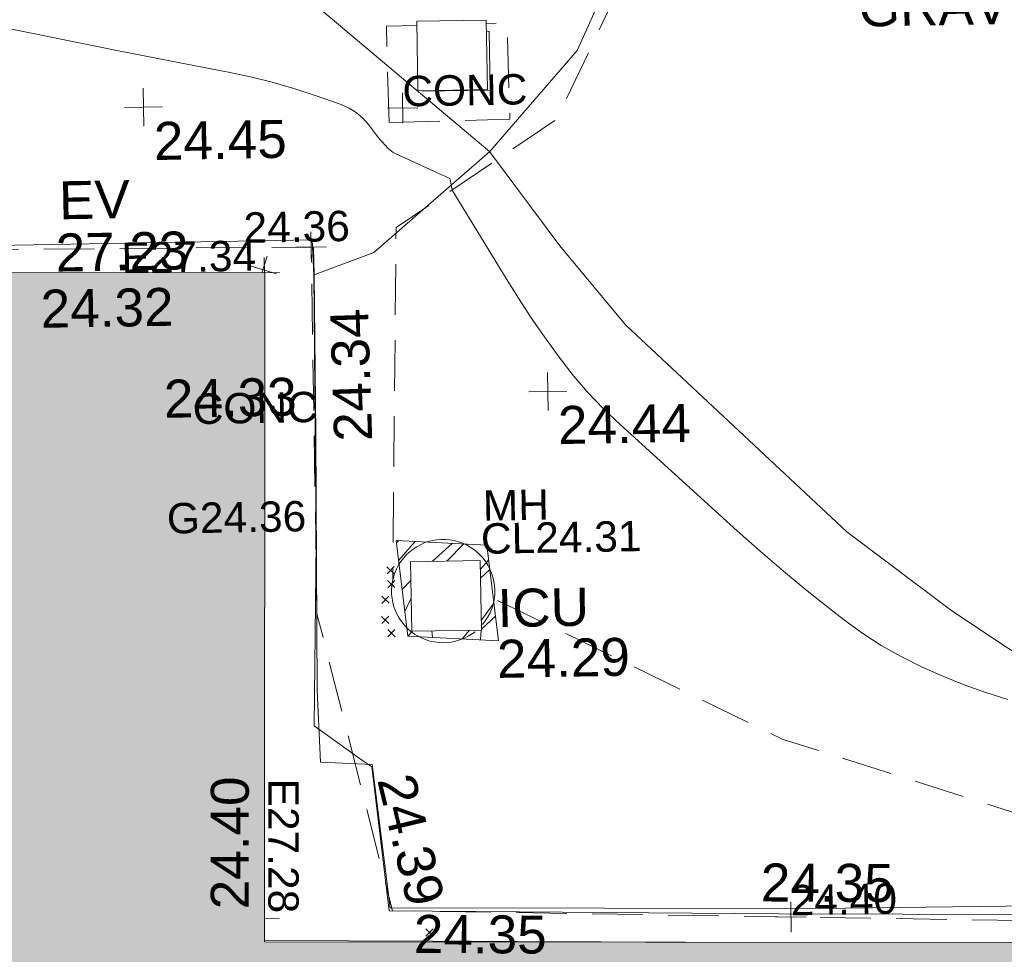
# Model space of a CAD drawing. Header units: millimetres. Extents: x -290717 to 520720, y -88450 to 287762.
# Tile 84 of 197: x -39038 to -29324, y -50955 to -41730. Entities that reach past the tile are written whole.
import ezdxf

# ---------------------------------------------------------------- set-up
doc = ezdxf.new("R2010")
doc.units = ezdxf.units.MM
for name, pattern in [('IMPORT-DASHED _2_', [750, 500, -250]), ('IMPORT-HIDDEN2 _3_', [4762.5, 3175, -1587.5]), ('IMPORT-UG_ELEC_STREET LIGHTING_QLB2 _2_', [2700, 1500, -300.0000000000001, 0, -250, 150, -300.0000000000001, 0, -200])]:
    doc.linetypes.add(name, pattern=pattern)
for name, color, linetype, lineweight, true_color in [('00_TOPO_BUILDING_OUTLINE', 5, 'Continuous', 9, 0x0000ff), ('00_TOPO_EAVE', 7, 'Continuous', 9, 0x666666), ('00_TOPO_LEVEL_SPOT', 7, 'Continuous', 9, 0x666666), ('00_TOPO_SERV_IC', 5, 'Continuous', 9, 0x0000ff), ('00_UAV_BUILDING_OUTLINE', 5, 'Continuous', 9, 0x0000ff), ('00_UAV_CONCRETE', 9, 'Continuous', 9, 0x808080), ('01_DTM_CONTOUR_MNR', 7, 'Continuous', 9, 0xa5a552), ('12333-PUM-2D-U-0001-C01 - Rev2_REVIT IMPORT_dwg', 7, 'Continuous', 9, 0x767676), ('A_RHA_Line', 7, 'Continuous', 9, 0x00a600), ('CONTOURS_MINOR', 7, 'Continuous', 9, 0x00a5a5), ('EAVE', 3, 'Continuous', 9, 0x00ff00), ('EAVE_LVL', 3, 'Continuous', 9, 0x00ff00), ('GULLY_LVL', 7, 'Continuous', 9, 0x7fbfff), ('MANHOLES', 7, 'Continuous', 9, 0xa50000), ('MANHOLES_LVL', 7, 'Continuous', 9, 0xa50000), ('MANHOLES_TXT', 7, 'Continuous', 9, 0xa50000), ('PUM-CHAMBER EXTENTS', 6, 'IMPORT-HIDDEN2 _3_', 9, 0xff00ff)]:
    doc.layers.add(name, color=color, linetype=linetype, lineweight=lineweight, true_color=true_color)
for name, color, linetype, lineweight in [('00_TOPO_SURFACE', 7, 'Continuous', 9), ('00_TOPO_SURVEY_TEXT', 7, 'Continuous', 9), ('A_RHA_Detail', 7, 'Continuous', 9), ('CHANGE_OF_SURFACE', 7, 'IMPORT-DASHED _2_', 9), ('CHANGE_OF_SURFACE_LVL', 7, 'Continuous', 9), ('GEN-TEXT', 7, 'Continuous', 9), ('Text', 7, 'Continuous', 9), ('TEXT_TXT', 7, 'Continuous', 9)]:
    doc.layers.add(name, color=color, linetype=linetype, lineweight=lineweight)
doc.styles.add('Arial_3', font='arial.ttf', dxfattribs={"height": 299.9999999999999})
doc.styles.add('Swis721 Lt BT_2', font='swissl.ttf', dxfattribs={"height": 375})

# ---------------------------------------------------------------- blocks, each defined once
blk = doc.blocks.new('12333-PUM-2D-U-0001-C01 - Rev2_REVIT IMPORT_dwg_MSL_Eaves_SYM_1-V21-Site Location Plan Existing')
at = {"layer": '00_TOPO_EAVE', "color": 254, "true_color": 0xcccccc}
for p, q in [((-26.48739564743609, -81.35987347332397), (116.0873754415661, 356.5791934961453)), ((356.5791934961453, -116.0873754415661), (-356.5791934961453, 116.0873754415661))]:
    blk.add_line(p, q, dxfattribs=at)
blk = doc.blocks.new('12333-PUM-2D-U-0001-C01 - Rev2_REVIT IMPORT_dwg_MM-2077200-Site Location Plan Existing')
at = {"layer": '00_TOPO_LEVEL_SPOT', "color": 254, "true_color": 0xcccccc, "flags": 128}
for points in [[(500.0000000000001, 0), (0, 0), (0, 500.0000000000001)], [(0, -500.0000000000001), (0, 0), (-500.0000000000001, 0)]]:
    blk.add_lwpolyline(points, dxfattribs=at)
blk = doc.blocks.new('12333-PUM-2D-U-0001-C01 - Rev2_REVIT IMPORT_dwg_MGS62954_T2_Galway_ITM_3d_Rev1-2077680-Site Location Plan Existing')
at = {"layer": '00_TOPO_SERV_IC', "color": 254, "true_color": 0xcccccc}
for p, q in [((533866115.4000002, 725513611.2), (533866115.4000001, 725514297)), ((533866801.2000001, 725514297), (533866115.4000001, 725514297)), ((533866801.2000002, 725513611.2), (533866801.2000001, 725514297)), ((533866115.4000002, 725513611.2), (533866801.2000002, 725513611.2)), ((533865963, 725508277.2), (533865963.0000001, 725508963.0000001)), ((533865963.0000001, 725508963.0000001), (533866648.8000001, 725508963)), ((533866648.8000001, 725508963), (533866648.8000001, 725508277.2)), ((533865963, 725508277.2), (533866648.8000001, 725508277.2))]:
    blk.add_line(p, q, dxfattribs=at)
at = {"layer": '00_TOPO_SURFACE', "color": 254, "true_color": 0xcccccc, "flags": 128}
for points in [[(533867394.0574334, 725518663.9431219), (533867919.8400127, 725517657.4428456), (533868467.158241, 725516973.0637418), (533868597.3633765, 725516576.4525061), (533868527.7740715, 725515749.4248275), (533868232.0130583, 725515126.9650481), (533867693.1925095, 725513981.2488767), (533866813.4430419, 725512998.5261831), (533865651.8253616, 725512020.2865918), (533865060.2829556, 725511813.0057487)], [(533865060.0000002, 725512080), (533865060.2829556, 725511813.0057487), (533865050.0000001, 725510240.0000001), (533865020.0000001, 725507710.0000001), (533865040.0000001, 725507000.0000001), (533865550.0000001, 725506970.0000001), (533865700.0000001, 725505550.0000001), (533869930.0000002, 725505470.0000001), (533874150.0000001, 725505450.0000002), (533876870.0000001, 725505370.0000001), (533876900.0000001, 725504240)]]:
    blk.add_lwpolyline(points, dxfattribs=at)
at = {"layer": '00_UAV_CONCRETE', "color": 254, "true_color": 0xcccccc, "flags": 128}
for points in [[(533850513.8729193, 725512257.0135742), (533854267.8038598, 725512222.5264795), (533855513.3210576, 725512210.3372543), (533860512.9407879, 725512161.4085915), (533861011.8038596, 725512156.5264796), (533865048.2770497, 725512156.976934), (533865055.892157, 725511811.4671805)], [(533865055.892157, 725511811.4671805), (533865035.3010868, 725509169.1725117), (533864981.3010868, 725507360.1725118), (533865421.9358901, 725507035.3706586), (533865544.301087, 725506945.1725119), (533865690.3010869, 725505521.1725119), (533869105.4976924, 725505435.9257947), (533869536.3010869, 725505425.172512), (533873186.301087, 725505353.1725117), (533874103.4471429, 725505333.5257993), (533874839.5812727, 725505317.7566472), (533874830.7741848, 725505049.3506987)]]:
    blk.add_lwpolyline(points, dxfattribs=at)
at = {"layer": '01_DTM_CONTOUR_MNR', "color": 254, "true_color": 0xcccccc, "flags": 128}
blk.add_lwpolyline([(533873483.3065949, 725506873.2986192), (533871291.3912454, 725508384.4152757), (533870269.8232822, 725509184.4572619), (533868123.1833492, 725511263.5826918), (533867489.405955, 725512054.2971658), (533866810.0000003, 725513000.0000001), (533864895.9871723, 725514669.7090364), (533864745.0804351, 725514735.673502), (533864516.8727782, 725514749.9896799), (533862002.2688941, 725514946.8802141)], dxfattribs=at)
at = {"xscale": 0.375, "yscale": 0.375, "zscale": 0.375}
for name, p in [('12333-PUM-2D-U-0001-C01 - Rev2_REVIT IMPORT_dwg_MM-2077200-Site Location Plan Existing', (533863407.4246804, 725513494.4364793)), ('12333-PUM-2D-U-0001-C01 - Rev2_REVIT IMPORT_dwg_MSL_Eaves_SYM_1-V21-Site Location Plan Existing', (533864555.3975301, 725511870.8665234)), ('12333-PUM-2D-U-0001-C01 - Rev2_REVIT IMPORT_dwg_MM-2077200-Site Location Plan Existing', (533867344.0922572, 725510621.5253152))]:
    blk.add_blockref(name, p, dxfattribs=at)
at = {"layer": '00_TOPO_BUILDING_OUTLINE', "color": 251, "true_color": 0x666666, "insert": (533863556.8128479, 725510801.2466586), "char_height": 375, "width": 1495.902363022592, "attachment_point": 1, "line_spacing_factor": 1.005061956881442, "style": 'Swis721 Lt BT_2'}
blk.add_mtext('24.33', dxfattribs=at)
at = {"layer": '00_TOPO_EAVE', "char_height": 375, "attachment_point": 1, "line_spacing_factor": 1.005061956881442, "style": 'Swis721 Lt BT_2'}
for s, insert, width in [('EV', (533862556.29511, 725512778.2962464), 736.078940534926), ('27.23', (533862514.4732763, 725512262.8128253), 1495.902363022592)]:
    blk.add_mtext(s, dxfattribs=dict(at, insert=insert, width=width))
at = {"layer": '00_TOPO_LEVEL_SPOT', "char_height": 375, "width": 1495.902363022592, "attachment_point": 1, "line_spacing_factor": 1.005061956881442, "style": 'Swis721 Lt BT_2'}
for s, insert in [('24.45', (533863502.4808528, 725513347.0102245)), ('24.44', (533867439.1808528, 725510474.1102244))]:
    blk.add_mtext(s, dxfattribs=dict(at, insert=insert))
at = {"layer": '00_TOPO_SERV_IC', "color": 251, "true_color": 0x666666, "char_height": 375, "attachment_point": 1, "line_spacing_factor": 1.005061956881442, "style": 'Swis721 Lt BT_2'}
for s, insert, width in [('ICU', (533866811.7111335, 725508677.2746867), 1021.012723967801), ('24.29', (533866797.8003085, 725508176.8162591), 1495.902363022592)]:
    blk.add_mtext(s, dxfattribs=dict(at, insert=insert, width=width))
at = {"layer": '00_TOPO_SURFACE', "color": 251, "true_color": 0x666666, "char_height": 375, "width": 1495.902363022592, "attachment_point": 1, "line_spacing_factor": 1.005061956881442, "style": 'Swis721 Lt BT_2'}
for s, insert, rotation in [('24.34', (533865230.1951971, 725510158.3056903), 90.86117360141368), ('24.35', (533865934.874386, 725505478.1863271), 358.6520742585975)]:
    blk.add_mtext(s, dxfattribs=dict(at, insert=insert, rotation=rotation))
at = {"layer": '00_TOPO_SURVEY_TEXT', "color": 251, "true_color": 0x666666, "insert": (533870477.748392, 725514542.386874), "char_height": 375, "width": 2322.210334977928, "attachment_point": 1, "line_spacing_factor": 1.005061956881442, "style": 'Swis721 Lt BT_2'}
blk.add_mtext('GRAVEL', dxfattribs=at)
at = {"layer": '00_UAV_BUILDING_OUTLINE', "color": 251, "true_color": 0x666666, "char_height": 375, "width": 1495.902363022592, "attachment_point": 1, "line_spacing_factor": 1.005061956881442, "style": 'Swis721 Lt BT_2'}
for s, insert, rotation in [('24.32', (533862357.0228064, 725511710.8734008), 359.9037705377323), ('24.40', (533863931.2192553, 725505568.2133479), 88.95926798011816)]:
    blk.add_mtext(s, dxfattribs=dict(at, insert=insert, rotation=rotation))
at = {"layer": '00_UAV_CONCRETE', "color": 251, "true_color": 0x666666, "char_height": 375, "width": 1495.902363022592, "attachment_point": 1, "line_spacing_factor": 1.005061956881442, "style": 'Swis721 Lt BT_2'}
for s, insert, rotation in [('24.39', (533865959.7949202, 725506899.5029724), 282.60857678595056), ('24.35', (533869366.3208625, 725505925.5416017), 358.7407221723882)]:
    blk.add_mtext(s, dxfattribs=dict(at, insert=insert, rotation=rotation))
blk = doc.blocks.new('12333-PUM-2D-U-0001-C01 - Rev2_REVIT IMPORT_dwg_SPOT-2077713-Site Location Plan Existing')
at = {"layer": 'Text', "color": 253, "true_color": 0xaaaaaa}
for p, q in [((0, 500.0000000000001), (0, -500.0000000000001)), ((-500.0000000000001, 0), (500.0000000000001, 0))]:
    blk.add_line(p, q, dxfattribs=at)
blk = doc.blocks.new('12333-PUM-2D-U-0001-C01 - Rev2_REVIT IMPORT_dwg_SPOT-2077777-Site Location Plan Existing')
at = {"layer": 'EAVE_LVL', "color": 81, "true_color": 0xaaffaa}
for p, q in [((0, 500.0000000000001), (0, -0.8013852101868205)), ((-44.11408454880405, 0), (500.0000000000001, 0))]:
    blk.add_line(p, q, dxfattribs=at)
blk = doc.blocks.new('12333-PUM-2D-U-0001-C01 - Rev2_REVIT IMPORT_dwg_SPOT-V223-Site Location Plan Existing')
at = {"layer": 'EAVE_LVL', "color": 81, "true_color": 0xaaffaa}
blk.add_line((17.04085452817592, 0), (500.0000000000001, 0), dxfattribs=at)
blk = doc.blocks.new('12333-PUM-2D-U-0001-C01 - Rev2_REVIT IMPORT_dwg_SPOT-2077769-Site Location Plan Existing')
at = {"layer": 'CHANGE_OF_SURFACE_LVL', "color": 253, "true_color": 0xaaaaaa}
for p, q in [((0, 500.0000000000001), (0, -500.0000000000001)), ((-500.0000000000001, 0), (500.0000000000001, 0))]:
    blk.add_line(p, q, dxfattribs=at)
blk = doc.blocks.new('12333-PUM-2D-U-0001-C01 - Rev2_REVIT IMPORT_dwg-1620468-Site Location Plan Existing')
at = {"layer": 'PUM-CHAMBER EXTENTS', "true_color": 0xffaaff}
h = blk.add_hatch(dxfattribs=at)
h.set_pattern_fill('FP_3', color=211, style=0, pattern_type=2)
h.set_pattern_definition([(45, (-533641079.65, -725615854.3560001), (-265.1650429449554, 265.1650429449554), []), (45, (-533640902.873, -725615854.3560001), (-265.1650429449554, 265.1650429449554), [])])
h.paths.add_polyline_path([(225736.3501528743, -107687.3561786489), (225636.3501528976, -106741.3561786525), (224743.3501528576, -106677.3561786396), (224843.3501528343, -107623.3561786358), (225567.4379103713, -107675.2504860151)])
h.paths.add_polyline_path([(224883.3501528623, -107577.1561786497), (224883.3501528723, -106891.3561786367), (225569.1501528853, -106891.3561786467), (225569.1501528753, -107577.1561786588), (225557.1794693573, -107577.1561786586)])
at = {"layer": 'CHANGE_OF_SURFACE', "color": 253, "true_color": 0xaaaaaa, "flags": 128}
for points in [[(228526.4605184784, -96583.34101142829), (228919.374917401, -97379.69282211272), (228919.374917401, -98086.98049339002), (228366.8064243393, -98893.73049337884), (227532.4279998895, -100264.1003562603), (226399.662588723, -102551.7339180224), (224797.2139586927, -103590.56268516), (224704.1805500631, -107064.3346346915)], [(225035.7501528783, -101598.8441692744), (224736.0651250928, -101602.0493567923), (224746.2356871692, -102552.9969051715)], [(224746.2356871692, -102552.9969051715), (225938.0793153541, -102540.249914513), (225927.9087530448, -101589.3023659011), (225721.5501528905, -101591.5094097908)], [(209183.6723985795, -102292.5337115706), (209324.0843579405, -102290.1362491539), (209279.7092491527, -103607.8304508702), (214435.1732904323, -103596.7790810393), (220082.4232903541, -103729.3955195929), (223955.9284271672, -103768.0753138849), (223950.4027422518, -107387.3989444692), (224643.7480814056, -110331.3489716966), (232503.4728769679, -110593.233746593)], [(232539.3336143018, -110782.9918495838), (232503.4728769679, -110593.233746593), (232393.6493174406, -110012.0992871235), (229731.1980063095, -109114.4728447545), (228525.669865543, -108708.0376431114), (226867.6802684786, -107864.4478210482), (225701.6799885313, -107271.1835623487)]]:
    blk.add_lwpolyline(points, dxfattribs=at)
at = {"layer": 'CONTOURS_MINOR', "color": 254, "true_color": 0xaae1e1, "flags": 128}
blk.add_lwpolyline([(230749.3011006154, -108354.149308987), (230534.2913531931, -108280.0273002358), (230321.6124193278, -108200.0749899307), (230112.4297050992, -108111.3772270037), (229905.5778044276, -108016.8491627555), (229704.6918181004, -107911.2747460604), (229509.3590966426, -107796.9221104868), (229322.3562728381, -107669.4021464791), (229140.9067143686, -107533.1039639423), (229023.0130485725, -107438.0151655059), (228789.0966216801, -107244.9116887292), (228558.2020713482, -107048.3394525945), (228331.8403345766, -106846.5640787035), (228108.5004743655, -106641.3199454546), (226971.9912089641, -105572.7836121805), (226809.9634791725, -105410.9462355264), (226654.8769925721, -105243.0742327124), (226510.2023708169, -105066.1502900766), (226372.4689919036, -104883.1917215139), (226242.4279722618, -104694.093364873), (226115.6386133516, -104502.8974419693), (225993.7267445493, -104308.5551697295), (225875.0665363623, -104112.1153313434), (225357.7914835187, -103230.7670647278), (225340.2482683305, -103130.0831841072), (225335.1550421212, -103114.9916113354), (224801.7227920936, -102858.5229903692), (224782.5431646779, -102848.4626072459), (224764.4150706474, -102836.9544661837), (224747.8642773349, -102823.2746876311), (224732.3650172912, -102808.1471516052), (224673.6383818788, -102743.1342932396), (224659.2339405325, -102726.6567066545), (224645.1982182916, -102709.8806895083), (224631.7155748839, -102692.6570258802), (224618.6016505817, -102675.1349321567), (224542.2595364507, -102569.5936311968), (224486.4336914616, -102505.4083290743), (224424.6307107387, -102449.0780454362), (224353.8620261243, -102404.5302895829), (224277.1162054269, -102367.8375524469), (224023.1601812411, -102273.3062816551), (223813.2069284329, -102200.5871016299), (223601.3810002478, -102134.3794206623), (223386.7460574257, -102077.9389883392), (223170.2384387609, -102028.0100554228), (223099.6089223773, -102013.4181600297), (222846.485985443, -101960.5823503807), (222593.5107475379, -101907.0554911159), (222340.7570585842, -101852.4920574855), (222088.1510691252, -101797.2375742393), (220812.7240318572, -101515.512923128)], dxfattribs=at)
at = {"layer": 'EAVE', "color": 81, "true_color": 0xaaffaa}
for p, q in [((223490.933072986, -104014.2154938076), (209157.2834033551, -103745.1763977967)), ((227530.4854118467, -110692.0001196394), (223376.2777381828, -110602.5215425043))]:
    blk.add_line(p, q, dxfattribs=at)
at = {"layer": 'GEN-TEXT', "color": 253, "true_color": 0xaaaaaa}
for p, q in [((224647.9948138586, -107006.7115176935), (224718.7054919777, -106936.0008395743)), ((224718.7054919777, -107006.7115176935), (224647.9948138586, -106936.0008395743)), ((224652.9948138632, -107143.7115176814), (224723.7054919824, -107073.0008395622)), ((224723.7054919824, -107143.7115176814), (224652.9948138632, -107073.0008395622)), ((224592.9948138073, -107296.7115177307), (224663.7054919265, -107226.0008396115)), ((224663.7054919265, -107296.7115177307), (224592.9948138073, -107226.0008396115)), ((224586.9948138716, -107495.7115177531), (224657.7054919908, -107425.0008396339)), ((224657.7054919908, -107495.7115177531), (224586.9948138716, -107425.0008396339)), ((224645.99481388, -107627.7115177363), (224716.7054919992, -107557.0008396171)), ((224716.7054919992, -107627.7115177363), (224645.99481388, -107557.0008396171)), ((224969.9948137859, -110587.7115176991), (225040.7054919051, -110517.0008395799)), ((225040.7054919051, -110587.7115176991), (224969.9948137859, -110517.0008395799))]:
    blk.add_line(p, q, dxfattribs=at)
at = {"layer": 'MANHOLES', "color": 9, "true_color": 0xe1aaaa, "flags": 128}
blk.add_lwpolyline([(225078.9397541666, -102248.974223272), (225750.0841657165, -102248.9742232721), (225750.0841657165, -101669.6102443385), (225721.5501528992, -101669.6102443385)], dxfattribs=at)
at = {"layer": 'MANHOLES', "color": 9, "true_color": 0xe1aaaa}
for radius, start, end in [(509.690148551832, 0, 307.1068810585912), (509.6901485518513, 318.4011276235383, 0)]:
    blk.add_arc((225199.2075368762, -107185.711444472), radius, start, end, dxfattribs=at)
at = {"layer": 'PUM-CHAMBER EXTENTS', "color": 211, "linetype": 'Continuous', "true_color": 0xffaaff, "flags": 128}
blk.add_lwpolyline([(224743.3501528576, -106677.3561786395), (225636.3501528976, -106741.3561786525), (225736.3501528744, -107687.3561786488), (224843.3501528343, -107623.3561786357)], close=True, dxfattribs=at)
blk.add_blockref('12333-PUM-2D-U-0001-C01 - Rev2_REVIT IMPORT_dwg_MGS62954_T2_Galway_ITM_3d_Rev1-2077680-Site Location Plan Existing', (-533641079.6498471, -725615854.3561786))
at = {"xscale": 0.3, "yscale": 0.3, "zscale": 0.3}
for name, p in [('12333-PUM-2D-U-0001-C01 - Rev2_REVIT IMPORT_dwg_SPOT-2077713-Site Location Plan Existing', (224882.4722656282, -102411.0240498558)), ('12333-PUM-2D-U-0001-C01 - Rev2_REVIT IMPORT_dwg_SPOT-2077769-Site Location Plan Existing', (223955.9284271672, -103768.0753138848)), ('12333-PUM-2D-U-0001-C01 - Rev2_REVIT IMPORT_dwg_SPOT-2077777-Site Location Plan Existing', (223490.9330729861, -104014.2154938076)), ('12333-PUM-2D-U-0001-C01 - Rev2_REVIT IMPORT_dwg_SPOT-2077769-Site Location Plan Existing', (228573.6104790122, -110462.2913590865)), ('12333-PUM-2D-U-0001-C01 - Rev2_REVIT IMPORT_dwg_SPOT-V223-Site Location Plan Existing', (223375.0447363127, -110388.9790956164))]:
    blk.add_blockref(name, p, dxfattribs=at)
at = {"layer": 'CHANGE_OF_SURFACE_LVL', "char_height": 299.9999999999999, "width": 1256.112065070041, "attachment_point": 1, "line_spacing_factor": 0.9417779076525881, "style": 'Arial_3'}
for s, insert in [('24.36', (223292.109359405, -103414.9329604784)), ('24.40', (228573.5914835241, -110147.2559695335))]:
    blk.add_mtext(s, dxfattribs=dict(at, insert=insert))
at = {"layer": 'EAVE_LVL', "insert": (222083.0364273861, -103691.5507814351), "char_height": 299.9999999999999, "width": 1590.340713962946, "attachment_point": 1, "line_spacing_factor": 0.9417779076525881, "style": 'Arial_3'}
blk.add_mtext('E27.34', dxfattribs=at)
at = {"layer": 'EAVE_LVL', "insert": (223742.4375372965, -109012.55539089), "char_height": 299.9999999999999, "width": 1590.340713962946, "attachment_point": 1, "rotation": 268.9585189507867, "line_spacing_factor": 0.9417779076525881, "style": 'Arial_3'}
blk.add_mtext('E27.28', dxfattribs=at)
at = {"layer": 'GULLY_LVL', "insert": (222485.9914830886, -106271.4559694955), "char_height": 299.9999999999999, "width": 1645.433348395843, "attachment_point": 1, "line_spacing_factor": 0.9417779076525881, "style": 'Arial_3'}
blk.add_mtext('G24.36', dxfattribs=at)
at = {"layer": 'MANHOLES_LVL', "insert": (225580.4258791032, -106525.1221646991), "char_height": 299.9999999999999, "width": 1895.18662449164, "attachment_point": 1, "line_spacing_factor": 0.9417779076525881, "style": 'Arial_3'}
blk.add_mtext('CL24.31', dxfattribs=at)
at = {"layer": 'MANHOLES_TXT', "insert": (225604.9235791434, -106199.2204975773), "char_height": 299.9999999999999, "width": 774.9697243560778, "attachment_point": 1, "line_spacing_factor": 0.9417779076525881, "style": 'Arial_3'}
blk.add_mtext('MH', dxfattribs=at)
at = {"layer": 'TEXT_TXT', "char_height": 299.9999999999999, "width": 1469.136918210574, "attachment_point": 1, "line_spacing_factor": 0.9417779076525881, "style": 'Arial_3'}
for insert in [(224882.4722656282, -102096.0129548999), (222759.55805392, -105195.8146676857)]:
    blk.add_mtext('CONC', dxfattribs=dict(at, insert=insert))

msp = doc.modelspace()

# ---------------------------------------------------------------- hatches: boundary and pattern name
at = {"layer": 'A_RHA_Detail', "true_color": 0xc0c0c0}
h = msp.add_hatch(color=9, dxfattribs=at)
h.paths.add_polyline_path([(-80880.60083898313, -68502.79057078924), (-80400.86592458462, -68483.4150911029), (-80400.86592458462, -62984.64684182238), (-24474.85765180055, -63009.32043784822), (-24456.14471274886, -50840.30023854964), (-36622.55041054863, -50831.65104346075), (-36622.5504104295, -44228.57792609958), (-50959.05265825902, -44213.68205212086), (-50959.05265825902, -42573.78171509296), (-54563.93258049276, -42571.21897729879), (-54565.69773355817, -45054.17447471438), (-92408.82109324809, -45027.27149617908), (-92411.78875845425, -49201.74309219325), (-100061.9988811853, -49201.74309219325), (-100052.221444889, -64852.82557835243), (-86120.90825231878, -64852.82557835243), (-86092.16626519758, -62957.90041523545), (-84861.10047611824, -62957.90041520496), (-84854.79054275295, -68240.10973718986), (-80870.60226895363, -68240.10973718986)])
h.paths.add_polyline_path([(-137238.9269955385, -68461.93840922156), (-132719.7426408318, -68433.06336920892), (-132847.0731201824, -62850.0428228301), (-130454.6837966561, -62916.63108081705), (-130498.2830220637, -61355.8539363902), (-117581.136331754, -61423.42893434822), (-117492.3908565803, -49183.91309186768), (-125136.5200282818, -49178.47881939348), (-125133.5727033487, -45032.61887132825), (-163007.1824077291, -45005.69421944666), (-163007.1824077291, -44090.29634113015), (-163123.8521375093, -44090.21339942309), (-163122.6389897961, -42383.751842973), (-166563.8543420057, -42383.75184295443), (-166565.0349082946, -44044.3982420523), (-193158.4656786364, -44025.49275802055), (-193195.152889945, -62863.6565097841), (-137269.7106414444, -62916.63108078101), (-137254.3708868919, -65679.90523788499)])
h.paths.add_polyline_path([(120310.9497607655, -32334.2823016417), (120312.4652266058, -31610.73011961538), (133451.2244789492, -31638.24899384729), (133469.2230092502, -19717.98315777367), (121295.7536929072, -19692.48606427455), (121319.8434528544, -8190.941560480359), (112277.0825929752, -8172.001674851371), (112263.1769726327, -14811.12345451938), (78285.85310969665, -14739.95861435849), (78292.82277619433, -8167.077575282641), (76545.55099677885, -8163.40371230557), (69355.76844230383, -8152.931592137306), (69353.66597202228, -9156.746357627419), (68372.60878942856, -9154.691552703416), (68372.60878942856, -13705.52853212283), (69333.72334743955, -13707.54156767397), (69325.07112544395, -16249.53369225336), (66623.4489111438, -16249.53369225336), (66619.79243932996, -17995.29925522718), (65989.07757491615, -17995.29925522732), (65985.44262769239, -19730.78799479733), (57152.23993372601, -19712.28702423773), (57127.42535098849, -31559.89461998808), (70277.87165423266, -31587.43801817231), (70277.87165428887, -32271.74147154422), (78263.96947906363, -32285.12944888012), (78266.62669288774, -31019.79372153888), (112335.8856506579, -31091.15111856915), (112335.8856506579, -32317.57330550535), (119781.4233959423, -32333.17321910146)])
h.paths.add_polyline_path([(7503.71740934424, -1791.43926322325), (15482.43097389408, -674.0213230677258), (15484.0826184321, 148.1327206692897), (56188.28042539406, 205.5276654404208), (56155.8432600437, 14338.31663138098), (18016.62665932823, 14236.4814953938), (17967.9025208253, 34313.18372075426), (21727.10644861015, 34324.06926249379), (21708.9097307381, 40608.10218319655), (18009.66447156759, 40608.10218325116), (17995.54603703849, 45483.75063445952), (9770.084212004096, 45420.63294734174), (3966.216019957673, 45443.14492469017), (3984.771235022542, 14176.56786831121), (1023.062455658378, 14176.56786840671), (-276.5134647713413, 14190.52623465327), (-231.6790044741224, 5976.811441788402), (-226.4491536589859, 193.7444677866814), (1220.250839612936, 179.5999159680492), (7477.609307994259, 143.2867556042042), (7488.638446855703, -674.0213230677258)])
h.paths.add_polyline_path([(77755.59663317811, 53.47451145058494), (77729.51881611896, 1699.844979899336), (94464.47132486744, 1659.976083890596), (94606.37913471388, 17991.39023626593), (88810.41901146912, 18015.03260816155), (88799.89418497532, 14436.74271609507), (69413.88950349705, 14457.87738898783), (69377.35724448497, 99.62816357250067), (70760.85642036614, 92.0068082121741)])
h.paths.add_polyline_path([(61252.12079698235, 46453.95617369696), (105774.7348988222, 46472.68783510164), (105768.2642197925, 61852.61234310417), (92285.13876306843, 61852.61234310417), (92308.59670397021, 65784.30757142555), (96107.46680002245, 65767.6044524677), (96059.6808111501, 75209.20847378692), (101084.8427276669, 75071.88872768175), (104988.0046543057, 74765.36560410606), (108403.6894220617, 74363.84089439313), (112009.2703903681, 73787.25420864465), (115645.3524814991, 73049.69667210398), (116890.8108050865, 72761.69136255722), (120208.9929832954, 71893.18353872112), (120865.241739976, 71703.68487155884), (124135.6329505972, 70669.67317909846), (127435.6253142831, 69480.50055823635), (127820.4368655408, 69394.93141813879), (128274.3081769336, 69331.69585757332), (128731.879114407, 69306.66104520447), (129189.9401456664, 69320.00258265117), (129645.2782985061, 69371.62688830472), (130094.6997111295, 69461.17185607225), (130535.0520071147, 69588.00939078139), (130963.2464342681, 69751.2498188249), (131376.279516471, 69949.74812593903), (131771.254123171, 70182.11198906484), (132162.5575600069, 70460.54046602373), (132496.0921582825, 70741.69081117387), (132820.8713676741, 71064.98072578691), (133117.4593294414, 71414.31364276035), (133383.77568926, 71787.23923958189), (133616.5473239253, 72178.53728446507), (133817.1647262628, 72590.54524901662), (133982.6025969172, 73017.89547517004), (134111.7005086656, 73457.59040804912), (134203.5529320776, 73906.545904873), (134257.5155882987, 74361.61286220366), (134272.5462649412, 74819.59931534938), (134250.5259874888, 75277.29281749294), (134189.6227572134, 75731.48297750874), (134090.9274700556, 76178.98397761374), (133955.1324028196, 76616.65691996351), (133783.1900598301, 77041.4318434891), (133576.3064937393, 77450.3292564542), (133335.9328436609, 77840.48103831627), (133063.7551572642, 78209.15055536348), (132761.6825665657, 78553.75185442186), (132431.8338935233, 78871.86780505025), (132076.5227904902, 79161.26705200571), (131698.2415079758, 79419.91966864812), (131299.6434187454, 79646.01139199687), (131093.5942456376, 79746.34209763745), (132146.0467355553, 83110.22226149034), (122787.763295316, 86282.54285521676), (121604.3555410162, 82800.35918872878), (117095.9864226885, 83870.84033788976), (116841.9598400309, 83526.35449576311), (116120.5435466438, 91221.9361197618), (110237.7341284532, 91274.27491024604), (110194.3680786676, 90435.39030217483), (104988.0046543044, 90486.49901569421), (104973.2761846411, 94309.82427956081), (103746.1314668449, 94309.82427962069), (103839.9937121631, 122852.1474272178), (96365.09202303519, 122931.9599471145), (96350.3400238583, 123952.416858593), (104555.5505249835, 123902.1925258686), (104607.3234457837, 120248.5396157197), (125502.5015002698, 120134.193340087), (125662.0200253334, 137657.3796883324), (114479.5865733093, 137699.2256881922), (114382.3062641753, 129149.9458158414), (104644.1590035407, 129187.997507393), (104577.9931702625, 126217.3903165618), (101184.4926405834, 126159.1566967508), (101264.6166812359, 135959.2655565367), (89967.23177303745, 135988.8856164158), (89927.63362986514, 125823.6463181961), (93630.53562299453, 125840.7948842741), (93580.6568888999, 122931.9599471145), (88697.38835373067, 122904.7310127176), (88679.38989541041, 95739.0914377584), (86378.25848993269, 95739.0914377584), (86378.18187189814, 96178.10083375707), (83279.5074328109, 96200.92083330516), (83273.62493422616, 95735.74732136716), (70169.67509616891, 95733.22421950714), (70166.2684274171, 96272.07409350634), (66674.99731291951, 96257.14073659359), (66654.74538556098, 95755.71092140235), (65784.77231076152, 95755.71092140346), (65887.65094981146, 117470.6305650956), (53473.34271625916, 117487.9046429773), (53434.44066306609, 98570.4634906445), (40649.41626913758, 98570.46349066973), (40610.16711556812, 94406.01479082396), (38853.82372865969, 94410.36303444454), (38848.65589191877, 89463.65332732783), (40612.46601909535, 89518.45976927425), (40665.38257359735, 86257.73741131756), (38372.19584673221, 86305.7230928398), (38369.79373532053, 76901.0507917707), (50937.95125076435, 76944.40198877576), (50922.88567283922, 74598.78180893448), (56484.90611318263, 74588.85093774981), (56484.9061131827, 75194.85181998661), (92465.40372273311, 75233.02581663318), (92645.92783659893, 71766.64845097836), (89810.5550181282, 69362.83965827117), (85313.16173971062, 69360.94750424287), (85313.16173971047, 66907.40508090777), (75210.14498260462, 66903.15451592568), (75210.14498260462, 63815.70944554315), (70819.40014306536, 63815.70999204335), (70819.21601502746, 64253.35708063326), (69456.8341568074, 64253.35708063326), (69455.71957374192, 66901.99623168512), (61303.3285675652, 66898.56680686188), (61304.56054652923, 63970.32021231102), (70500.41048205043, 63970.32021223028), (70500.40885431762, 61852.59006210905), (61245.64388480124, 61848.69637492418), (61252.12079698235, 46455.07044720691)])
h.paths.add_polyline_path([(-17153.16561239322, 48569.32684293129), (-17153.16561227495, 60770.38083690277), (-29362.88357762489, 60774.7042869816), (-29362.88357762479, 67399.20394583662), (-43507.25361058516, 67405.01911302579), (-43488.53133082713, 69093.07334179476), (-45766.41866234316, 69109.32868391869), (-45794.34620035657, 67405.01911302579), (-47272.11273197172, 67404.21245453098), (-47272.44887636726, 66454.91798912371), (-86004.56386335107, 66468.6329952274), (-86006.66970790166, 60521.58362724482), (-92662.8772251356, 60521.58362724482), (-92666.53762789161, 50184.35611936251), (-79752.016597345, 50179.78302554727), (-79752.016597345, 48591.49323813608), (-17157.71631240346, 48569.32845421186)])
h.paths.add_polyline_path([(-201056.4185879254, 48628.75479108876), (-138377.9751621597, 48634.64535782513), (-138377.9751621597, 50133.28202330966), (-125467.710581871, 50134.49533928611), (-125468.6909603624, 60566.19036866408), (-132186.8595615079, 60565.86652591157), (-132187.4203588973, 66533.01978768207), (-170643.3098734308, 66805.61809689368), (-170643.3098732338, 67738.78475851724), (-200340.0100486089, 67488.93693767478), (-200348.7175167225, 60827.7802510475), (-201057.5650552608, 60827.71357562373), (-201056.6510294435, 51102.0431337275)])
h.paths.add_polyline_path([(-240051.5126725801, 54769.1949116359), (-239444.4902595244, 54811.10754483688), (-239186.5396225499, 54841.92927608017), (-238764.8191578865, 54940.98166103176), (-238382.4735933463, 55122.46891391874), (-237990.3402229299, 55354.87497237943), (-237269.2031026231, 55936.21514997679), (-237030.2712443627, 56228.66101920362), (-236793.0039600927, 56569.31473977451), (-236554.5880579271, 57004.26389721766), (-236432.7219585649, 57267.46508911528), (-236300.0815274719, 57753.26239002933), (-236250.7285154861, 58017.17885687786), (-236235.6490610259, 58516.21786795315), (-236233.2538430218, 58987.85640057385), (-236213.702979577, 59823.48083772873), (-236363.8287856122, 59820.8603820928), (-236634.0279869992, 60698.06075831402), (-236391.9547756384, 61432.1972634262), (-236225.4740089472, 61435.10319604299), (-236201.6036570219, 62637.68779599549), (-232563.5271750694, 62639.28734435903), (-232563.5271750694, 63049.03842407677), (-232732.1945866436, 63049.15302221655), (-232860.1521278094, 63457.9589027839), (-232731.6068089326, 63914.24862701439), (-232560.8209657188, 63914.24862701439), (-232521.9864006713, 70597.99604498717), (-240628.6947850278, 70598.85496274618), (-240629.7923196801, 72350.98321581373), (-246412.6011213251, 72347.36085937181), (-246412.6011213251, 70616.45923939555), (-254449.5805725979, 70618.60952619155), (-254454.637144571, 70754.06491724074), (-254469.7140363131, 73191.6627625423), (-263883.2532625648, 73267.83063692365), (-263902.4181505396, 68260.74348557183), (-263714.8217520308, 68259.82096576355), (-263552.9672900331, 67819.6543439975), (-263719.0883117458, 67392.20684197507), (-263913.629869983, 67392.20684288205), (-263956.7001914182, 58633.76423459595), (-260181.1963171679, 58611.22607638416), (-260192.3146984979, 56354.25111578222), (-257184.684388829, 56339.46086010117), (-257213.4419958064, 57092.93866025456), (-257338.5163846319, 57093.27331227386), (-257471.0109295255, 57531.7457231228), (-257338.5163845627, 58062.22513700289), (-257203.4956297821, 58064.06881293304), (-257173.5751889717, 58598.54056827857), (-256478.2273617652, 58575.27357918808), (-256478.2273617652, 58788.51859477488), (-256013.0091299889, 58911.92701537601), (-255397.0786589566, 58780.99767608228), (-255397.0786664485, 58595.98242230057), (-243809.8853614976, 58585.92793205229), (-243805.3570672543, 58352.04527760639), (-243740.9394682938, 57884.52572396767), (-243619.083060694, 57421.84877501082), (-243424.3877541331, 56943.65915328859), (-243247.1437899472, 56608.24157716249), (-243003.0710577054, 56249.99021479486), (-242732.2093200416, 55932.75703086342), (-242371.7230179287, 55603.12658814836), (-242141.2551255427, 55424.88676771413), (-241804.9643038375, 55216.88439829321), (-241529.464082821, 55077.02869058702), (-241100.6275144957, 54917.18295005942), (-240836.2134980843, 54840.82833179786), (-240453.4486196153, 54788.6078413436), (-240203.3756532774, 54776.52967577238)])
h.paths.add_polyline_path([(40276.69022620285, 59895.3641775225), (40328.62676026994, 69196.9439153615), (36588.99968782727, 69217.82459101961), (36619.46637569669, 74674.25962431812), (32264.36460075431, 74687.02318924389), (32233.48293864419, 69156.26826309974), (11916.69390488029, 69269.70959690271), (11966.66200108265, 78218.75165977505), (29087.50901742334, 78123.15526811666), (29143.44567202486, 88141.13700481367), (15719.34879623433, 88216.09212957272), (15732.60379610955, 90589.99788900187), (4594.294101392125, 90652.19003492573), (4525.129359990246, 78265.12250452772), (10096.76365550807, 78234.01258734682), (10077.43887221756, 74773.03821913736), (4547.641142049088, 74803.91453678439), (4465.579974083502, 60107.16002351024), (19125.89094757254, 60025.30234268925), (19139.86249371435, 62527.53804648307), (31738.59196305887, 62457.19146407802), (31724.55430855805, 59943.11609818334), (38369.79364222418, 59906.01157297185)])
h.paths.add_polyline_path([(-246083.0241259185, 72334.29150213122), (-246083.0594797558, 72334.30275087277), (-246208.2905500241, 72334.29150213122)])
h.paths.add_polyline_path([(-114575.3004830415, 112178.0758696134), (-114575.3246436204, 112178.0758696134), (-114707.2752166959, 115801.5811617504)])
h.paths.add_polyline_path([(-154699.9178766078, 101760.4080976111), (-114382.0503338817, 101776.0542915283), (-114382.0503338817, 106926.936016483), (-113755.641395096, 106927.1791078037), (-113757.5507412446, 111847.2721532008), (-114431.6837526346, 111847.2721532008), (-114431.8098651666, 112178.075869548), (-114575.3004830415, 112178.0758696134), (-114578.9984943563, 121707.2390834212), (-123056.9849702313, 121707.2390834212), (-123068.8201032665, 156452.7036899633), (-119381.2340625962, 156454.1347343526), (-119381.2340625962, 160165.8603541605), (-115501.031452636, 160167.3661472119), (-115503.3750945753, 166206.5793118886), (-132411.7987151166, 166599.6604729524), (-132411.8243306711, 166665.6603411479), (-135275.0124468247, 166664.5489553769), (-135275.0124468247, 166628.1883102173), (-135911.3205077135, 166628.1944503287), (-135911.3479256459, 166352.1604668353), (-152521.1633846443, 166345.7145607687), (-152518.3680955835, 159142.6836790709), (-150699.3133726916, 159117.9265656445), (-150755.6690356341, 122560.6912032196), (-151059.2005266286, 122560.6912032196), (-151061.0981347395, 121302.4374931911), (-154138.3148337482, 121372.6012653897), (-154138.3148337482, 121865.183451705), (-154704.3888425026, 121867.2611370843), (-154688.5451973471, 119352.3937021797), (-154745.5933227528, 119352.3715636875), (-154745.5763474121, 118722.1532660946), (-160794.1544526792, 118748.744283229), (-160794.1544527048, 119410.5425977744), (-163852.1622693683, 119422.408321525), (-163855.0715294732, 118762.2003111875), (-167568.6765459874, 118778.5256058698), (-166634.6619849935, 124395.1277019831), (-166843.6206842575, 124471.2090400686), (-167568.6765459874, 124707.6250904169), (-168028.2173235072, 124841.3808643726), (-168630.5006276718, 124991.3056740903), (-169238.2056070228, 125117.4693074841), (-169850.3952285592, 125219.6772877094), (-170466.1255403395, 125297.7720169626), (-171089.1102599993, 125351.8553033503), (-171704.4065937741, 125381.1774254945), (-172325.0479971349, 125386.3595015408), (-172782.2248668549, 125374.5832363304), (-173401.7764236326, 125337.4554476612), (-174019.3926983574, 125276.0328036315), (-174634.1213722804, 125190.4100127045), (-175245.0145766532, 125080.7190996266), (-176047.1958093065, 124895.7675261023), (-176665.4852587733, 124724.7228134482), (-177045.3001228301, 124609.1129151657), (-177631.5127793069, 124405.2077276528), (-176665.4852586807, 118818.5158793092), (-177558.9402083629, 118822.4435769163), (-177662.2853368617, 125263.4341236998), (-176365.3912352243, 126542.9270807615), (-159462.2970490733, 126319.9103917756), (-157057.7396790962, 128609.0850976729), (-157060.6673204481, 136153.1661957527), (-158638.8016610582, 137740.2441626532), (-159352.3735831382, 137740.2441626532), (-161634.4140635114, 140201.1078539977), (-168727.9404946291, 140256.8191147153), (-171035.0401162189, 137942.884730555), (-174184.1459014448, 137942.884730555), (-176460.1168228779, 140292.2858551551), (-177341.68569345, 140292.285855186), (-177341.7114445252, 140358.4281613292), (-183428.5803825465, 140356.0660244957), (-185921.6385984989, 137917.4639097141), (-185921.6385985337, 131757.309115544), (-186906.8767412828, 131756.9267734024), (-187725.3914540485, 130809.9989183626), (-187724.0588902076, 127376.1828149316), (-186481.0281350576, 126304.557648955), (-186479.4846755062, 122327.2959175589), (-185176.2828158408, 121059.4673825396), (-180304.1129154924, 121059.4673825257), (-180304.1136492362, 118802.0484409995), (-193555.3706955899, 118802.0484409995), (-193555.3686998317, 133117.8341649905), (-192593.6442938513, 133118.2073819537), (-192593.6442938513, 134200.8158367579), (-192224.6284783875, 134200.9592041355), (-192225.5653014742, 136615.0101267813), (-192595.0012461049, 136615.0101267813), (-192595.4357332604, 137734.4745166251), (-193589.2709668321, 137734.4746851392), (-193589.2685988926, 147474.5705834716), (-193163.2062206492, 147492.8644728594), (-192606.8095195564, 147551.4951472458), (-192359.9383250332, 147589.5931622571), (-192199.8207947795, 147616.5827293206), (-191882.7548926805, 147682.9245600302), (-191568.5380071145, 147761.6632019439), (-191020.2573150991, 147932.4221712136), (-190950.5841382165, 147955.8263236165), (-190647.7999969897, 148070.951423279), (-190349.769078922, 148197.8750093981), (-190056.9509284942, 148336.4013817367), (-189769.7970512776, 148486.316942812), (-189375.4954991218, 148717.2624196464), (-189132.9060261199, 148873.2749095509), (-188867.5421091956, 149059.0543930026), (-188609.6764469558, 149255.1087866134), (-188354.9814056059, 149465.3525772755), (-188079.6339208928, 149713.8792482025), (-187884.9836199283, 149901.8220103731), (-187538.2510284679, 150274.4802367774), (-187446.2998447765, 150378.396083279), (-187241.3270201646, 150629.2310214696), (-187046.3599558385, 150887.9197697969), (-186861.699277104, 151154.0634500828), (-186546.1373636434, 151669.8298752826), (-186524.4196769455, 151707.063245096), (-163675.289831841, 151669.8298752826), (-163687.5843044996, 148134.0767945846), (-157303.6541541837, 148136.4921063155), (-157303.6541541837, 155759.9150161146), (-157557.4317586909, 155765.0384228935), (-157555.9168973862, 166678.0466575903), (-187009.2021991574, 166699.7464767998), (-187013.0952111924, 162054.4009359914), (-188707.1775469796, 162044.5925187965), (-188705.9961893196, 155021.5333641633), (-188737.9999316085, 154650.5326603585), (-188799.0133970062, 154283.1866125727), (-188857.2045401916, 154035.4341107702), (-188966.1106131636, 153679.3368924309), (-189102.6200311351, 153332.8820747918), (-189265.8911677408, 152998.2056672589), (-189454.9174010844, 152677.3710606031), (-189645.2484685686, 152421.322012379), (-189916.9563410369, 152104.2450531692), (-190212.7041973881, 151809.4634871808), (-190530.6686598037, 151538.7947475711), (-190868.889367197, 151293.9075915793), (-191225.2810786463, 151076.3118324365), (-191597.6465194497, 150887.3490190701), (-192092.8415776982, 150682.5621956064), (-192485.2937347, 150569.6612301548), (-192903.8930807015, 150482.2408890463), (-193187.215491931, 150440.8868273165), (-193594.1866364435, 150407.1257787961), (-193594.5953882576, 151459.989522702), (-205369.2399268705, 151455.4201248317), (-205354.452352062, 113350.0822379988), (-207187.1580384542, 113349.3709450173), (-207184.3024929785, 105991.0636522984), (-205312.8709512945, 105991.0636522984), (-205311.2365670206, 101769.6553082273), (-175488.645120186, 101781.2285901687), (-175488.645120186, 110889.6985621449), (-154703.462766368, 110897.5679794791), (-154700.5193329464, 103310.2697088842)])
h.paths.add_polyline_path([(193735.9435692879, 113047.8274775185), (208865.0938716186, 114991.026643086), (208976.1154122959, 114126.6471161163), (216447.8967330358, 115086.3281915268), (216038.7305308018, 118271.970241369), (232648.5073383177, 120405.3421627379), (233425.9936153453, 114352.0734369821), (240632.2017567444, 115277.6440986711), (239854.8412683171, 121329.9334728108), (256406.8682407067, 123455.8879629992), (257091.7572256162, 118089.1198988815), (264572.287122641, 119040.8180953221), (261877.8350554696, 138524.7609215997), (259178.7147038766, 138221.6086023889), (259197.3483654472, 137439.0084132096), (254686.1480587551, 136897.0007613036), (255412.6810205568, 131314.8303174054), (240852.7447965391, 129522.4514055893), (239771.0426540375, 137918.8519126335), (240649.582243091, 138010.1984551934), (240062.3063116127, 142776.6750342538), (239165.7694641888, 142685.0143484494), (237630.9646614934, 151018.3171733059), (266172.8791088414, 154560.7889781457), (271297.187694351, 142612.4006970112), (276531.7397502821, 144861.0987145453), (274941.5029779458, 148527.903728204), (302074.530765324, 160134.9084326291), (300215.9323773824, 164320.1841173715), (301528.161327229, 164907.0997990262), (300405.1237791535, 167477.8916353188), (299016.6944531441, 166945.7181825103), (295626.7488506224, 174518.7544287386), (294333.0289184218, 177537.1551681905), (287288.847594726, 174518.7544287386), (289427.6893504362, 169661.0163464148), (272956.7816584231, 162557.1203578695), (271943.2187786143, 164897.4305293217), (267016.3118217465, 162764.0369715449), (268502.3094164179, 159357.043014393), (265200.4029571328, 157946.4096681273), (226856.4166955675, 153146.7821791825), (227510.3041274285, 148852.0205335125), (228280.9873164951, 141179.0007484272), (227302.3544112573, 141050.2812999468), (227895.3788231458, 136433.1758633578), (228748.5501749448, 136523.8855003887), (229602.307730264, 128023.7667641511), (217691.2359889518, 126493.8999679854), (217642.3600127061, 126874.4332670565), (215138.5007311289, 126552.8357430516), (215194.9980427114, 126112.9650749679), (215015.6132225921, 126089.9247571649), (214840.967257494, 127449.6644606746), (192258.7012018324, 124549.1816390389), (193486.3576426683, 114991.026643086)])
h.paths.add_polyline_path([(-78076.24179098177, 117605.518872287), (-78076.23951907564, 117610.0871212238), (-78070.31812256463, 129485.733079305), (-74723.15926546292, 129478.3852560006), (-74723.15926546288, 125435.7860625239), (-48015.64546089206, 125380.0246061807), (-47996.55031653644, 135872.5822179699), (-61198.159180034, 135901.5630078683), (-74714.72264147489, 135923.5088764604), (-74723.62876031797, 131865.2975510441), (-78070.31812256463, 131872.6421692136), (-78062.97909490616, 149549.768943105), (-58292.26570494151, 149541.5607197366), (-58292.26570494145, 148946.2407608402), (-37707.70924049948, 148937.6946534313), (-37707.70924049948, 159740.0690313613), (-44148.26955758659, 159742.7429641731), (-44148.26955758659, 162961.3319175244), (-49829.95437586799, 162961.3319175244), (-49830.92144141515, 160632.0129326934), (-78494.0902662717, 160643.9130440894), (-78494.0902662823, 161615.1537737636), (-78739.22585210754, 161615.2555472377), (-78691.79195364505, 168187.9195488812), (-90844.5764503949, 168126.8149080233), (-90962.52567696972, 152686.7636278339), (-89064.97866810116, 152685.97582136), (-89079.54115383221, 117610.0871212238), (-78374.80210165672, 117605.6428258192)])
h.paths.add_polyline_path([(69254.82576126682, 129235.9722870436), (69259.97086178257, 136167.7892474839), (86068.0992678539, 136131.0235193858), (86008.66431381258, 164703.3084147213), (58789.63167882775, 164723.5115811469), (58789.63167882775, 170119.2062865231), (54460.16324890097, 170122.4198087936), (54457.21717773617, 166153.2792453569), (47042.21516498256, 166158.7829869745), (47041.10931533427, 164668.9097040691), (39173.27935198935, 164674.7495545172), (39172.83712618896, 164078.9539098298), (17014.87910992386, 164095.400525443), (17002.38841206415, 147267.1142245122), (12659.63471563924, 147267.1142245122), (12653.6008753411, 139137.9291796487), (17031.41608901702, 139134.6797717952), (17024.58791744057, 129935.3194463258), (39191.34773726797, 129918.8662983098), (39191.34773726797, 129258.2867272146), (69014.0340609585, 129236.1510132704)])
h.paths.add_polyline_path([(39265.62356917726, 139467.8223435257), (33050.91021530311, 139484.1586867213), (33087.56357182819, 153427.9220784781), (39277.60130890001, 153411.6505991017), (39277.60130890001, 152830.3127277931), (43058.29603858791, 152820.3745823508), (43024.83899408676, 140092.5601633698), (39267.2657899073, 140092.5601633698)])
h.paths.add_polyline_path([(1979.548949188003, 189123.2414339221), (18699.10403225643, 189180.0465563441), (18678.46874727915, 195253.6675675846), (24349.02704558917, 195272.9334349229), (24334.96888369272, 199550.7690689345), (28829.78348971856, 199566.0403168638), (28798.35772162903, 208815.6446465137), (24334.94961552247, 208806.1514042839), (24333.90624838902, 209113.2475694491), (16811.59093053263, 209087.6902915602), (16806.58456496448, 208843.590909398), (6772.293057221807, 208809.4991440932), (6797.166076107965, 201488.5780549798), (-8471.058649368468, 201436.7038403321), (-8471.058649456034, 200429.0172029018), (-11856.09020773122, 200417.5164702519), (-11823.72827012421, 190892.3684139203), (-7614.729360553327, 190904.9356358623), (-7614.729360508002, 190170.8290169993), (-4608.619189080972, 190169.2993656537), (-4608.238782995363, 190916.8832264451), (1973.379031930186, 190939.2444093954), (1977.122761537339, 189837.3456606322)])
h.paths.add_polyline_path([(-20506.2213294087, 190640.028646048), (-20122.28942212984, 206347.1214480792), (-41550.34215554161, 207015.255795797), (-41462.26177905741, 210449.6195896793), (-31391.41053375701, 210152.0276719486), (-31078.64493158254, 223862.574366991), (-44305.08575746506, 224230.797228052), (-44490.79956595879, 211865.5542346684), (-47510.12209651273, 211942.9901386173), (-47722.57925074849, 203659.0205615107), (-47076.06680551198, 203635.3001466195), (-47175.4684425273, 199531.9403872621), (-46801.21126120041, 199520.4703265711), (-46873.68175963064, 195478.589946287), (-44600.40472249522, 195425.25597799), (-44685.88459510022, 192243.2795180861), (-38073.99929110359, 192135.6564361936), (-38104.39995468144, 191126.9722513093), (-21537.79264469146, 190668.5723413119)])
h.paths.add_polyline_path([(16801.02360974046, 195961.5001375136), (9656.615133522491, 196015.1086064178), (9643.83815057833, 199513.9922857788), (11631.77992465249, 199485.8321209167), (11631.79209405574, 203322.2460457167), (16806.58456511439, 203391.4855727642), (16801.04077099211, 195984.4293109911)])
h.paths.add_polyline_path([(122084.9263243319, 200536.2570557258), (122088.180516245, 206386.1947929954), (125211.1061637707, 206386.1947929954), (125211.1162733, 206645.8932838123), (126202.709897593, 206645.8932838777), (126203.0204768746, 207041.0477229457), (130401.4034740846, 206979.0758390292), (130444.269112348, 209883.2802976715), (126202.8383602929, 209945.883203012), (126203.0204768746, 214624.1281189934), (127364.7919503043, 214624.1281189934), (127365.2106673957, 225380.2058570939), (126159.8599207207, 225380.2527798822), (126207.4133336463, 241475.3410923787), (119482.541129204, 241495.8747302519), (119479.204156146, 246182.0096278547), (109943.9121324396, 246175.219673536), (109953.2702600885, 233033.3814297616), (115000.5285021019, 233033.3814296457), (114999.5792924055, 208653.4991933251), (112026.3032629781, 208653.4991933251), (112024.3519988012, 200538.6764491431), (122024.6079402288, 200536.271559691)])
h.paths.add_polyline_path([(30087.05071628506, 200986.75440713), (38030.67179073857, 201028.6865661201), (38030.67179073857, 202922.9731661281), (38109.89531489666, 202923.3913649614), (38067.25569093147, 208827.6066631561), (38013.35839375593, 208827.667223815), (38012.38630312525, 209012.5383931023), (30044.90685988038, 208970.4802974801), (30060.65944993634, 205986.3119354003)])
h.paths.add_polyline_path([(195986.2599411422, 205661.5722736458), (202896.8751332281, 206052.0074670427), (202676.886254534, 209945.7611691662), (195766.2710618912, 209555.325975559)])
h.paths.add_polyline_path([(-91652.40581580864, 206392.6172135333), (-79454.24421187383, 206432.5105635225), (-79629.29258199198, 238245.6998510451), (-68904.21147484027, 238215.095164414), (-68918.56040493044, 246314.0782553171), (-68756.515268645, 246312.9061543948), (-68755.20581930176, 246638.9786699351), (-79620.07671794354, 246651.3624133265), (-79606.5628449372, 247343.5411849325), (-82154.50636787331, 247318.0695596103), (-82154.50636787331, 247488.1275895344), (-91640.64698348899, 247472.5371040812), (-91638.72040628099, 246846.4753752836), (-131470.3702759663, 246641.42150215), (-131470.3702759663, 250159.5419305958), (-142857.1087886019, 250176.7939677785), (-142864.0554935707, 246220.0701029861), (-165118.8027587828, 246272.3986783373), (-165040.0492656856, 253907.936045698), (-178677.4727934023, 253929.5079730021), (-178699.5521575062, 238176.7234097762), (-138599.3373496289, 238209.4781454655), (-138548.4479938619, 206627.5237025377), (-126646.6702863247, 206572.2299428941), (-126666.6805510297, 234825.8818836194), (-124962.7180531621, 234825.9534805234), (-124969.0241559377, 234688.4891474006), (-91595.61129713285, 234664.3133306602), (-91650.87307429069, 207155.5994723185)])
h.paths.add_polyline_path([(142123.7078306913, 209113.5383730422), (152768.4446292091, 209127.3137315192), (152745.2992288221, 227012.6338093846), (142100.5623961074, 226998.8584508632), (142121.8067345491, 210582.5602414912)])
h.paths.add_polyline_path([(168998.8561285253, 209274.9592350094), (169026.8416078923, 226860.3446541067), (161686.6780313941, 226876.6646907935), (161647.6783165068, 209291.3037608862), (168846.6177107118, 209275.2977201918)])
h.paths.add_polyline_path([(49761.46820716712, 218476.567809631), (49794.00484362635, 223316.1680811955), (41274.07755979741, 223363.4010619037), (41273.58999769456, 223290.879563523), (32187.30576793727, 223351.9666549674), (32202.10532416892, 225553.2987455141), (20081.8372469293, 225634.7833114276), (20035.26675877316, 218707.7438838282), (31566.33951793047, 218630.2204926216), (31566.12891728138, 218598.8950898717), (49547.01686615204, 218478.0095661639)])
h.paths.add_polyline_path([(162361.9830851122, 234154.0520866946), (162366.6425722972, 241589.9129272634), (135261.1026964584, 241630.986197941), (135249.0888707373, 234197.8735112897), (160249.0277027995, 234157.467167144)])
h.paths.add_polyline_path([(176458.8604388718, 246709.572470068), (176516.248447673, 252173.1529805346), (168884.2833866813, 252253.3171281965), (168934.8652923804, 257068.9279575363), (164355.0504715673, 257117.0331241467), (164296.1746742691, 251511.8088120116), (164416.8965511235, 251510.5407811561), (164367.8024342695, 246836.5737543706), (172300.1975056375, 246753.2539686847)])

# ---------------------------------------------------------------- linework, layer by layer
at = {"layer": 'A_RHA_Line', "color": 7}
for p, q in [((-36617.856235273, -44228.58126322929), (-50959.05265826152, -44218.38599189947)), ((-36622.55041038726, -50831.65104353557), (-36617.856235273, -44228.58126322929)), ((-24456.14471267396, -50840.30023867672), (-36622.55041038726, -50831.65104353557))]:
    msp.add_line(p, q, dxfattribs=at)

# ---------------------------------------------------------------- block references
at = {"layer": '12333-PUM-2D-U-0001-C01 - Rev2_REVIT IMPORT_dwg', "color": 254, "linetype": 'IMPORT-UG_ELEC_STREET LIGHTING_QLB2 _2_', "true_color": 0xffd4d4, "rotation": 0.9999999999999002}
msp.add_blockref('12333-PUM-2D-U-0001-C01 - Rev2_REVIT IMPORT_dwg-1620468-Site Location Plan Existing', (-261895.0770586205, 55869.5817132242), dxfattribs=at)

doc.saveas('drawing.dxf')
